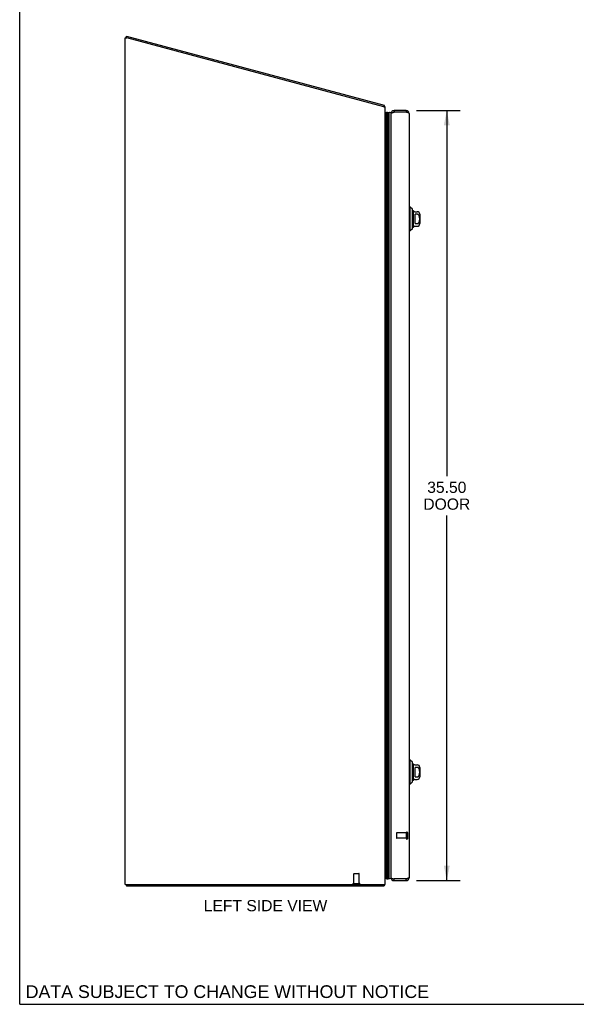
# Model space of a CAD drawing. Header units: inches. Extents: x 0 to 117, y 0 to 76.
# Tile 1 of 6: x 0 to 26, y 0 to 45. Entities that reach past the tile are written whole.
import ezdxf

# ---------------------------------------------------------------- set-up
doc = ezdxf.new("R2010")
doc.units = ezdxf.units.IN
doc.header["$LTSCALE"] = 6.448276
doc.header["$MEASUREMENT"] = 0
doc.linetypes.add('HIDDEN', pattern=[0.2, 0.1, -0.1])
doc.layers.get('0').update_dxf_attribs({"linetype": 'CONTINUOUS'})
for name, color, linetype in [('02___PRT_ALL_AXES', 7, 'CONTINUOUS'), ('DEFAULT_2', 8, 'HIDDEN'), ('DIMENSIONS', 7, 'CONTINUOUS')]:
    doc.layers.add(name, color=color, linetype=linetype)
doc.styles.get("Standard").update_dxf_attribs({"font": 'arial.ttf'})
doc.dimstyles.new('DIMSTYLE_1', dxfattribs={"dimtxt": 0.517241, "dimasz": 0.689655, "dimexe": 0.09, "dimexo": 0.07, "dimgap": 0.0375, "dimtad": 0, "dimtih": 1, "dimtoh": 1, "dimzin": 4, "dimdsep": 46, "dimtxsty": 'Standard', "dimblk": '_FILLED', "dimblk1": '_FILLED', "dimblk2": '_FILLED', "dimcen": 0.09, "dimazin": 1, "dimtfac": 1, "dimtofl": 0, "dimtmove": 0, "dimatfit": 3, "dimldrblk": '_FILLED', "dimfxl": 0, "dimtolj": 1, "dimtzin": 4, "dimarcsym": 0})

# ---------------------------------------------------------------- blocks, each defined once
blk = doc.blocks.new('_FILLED')
at = {"color": 0, "linetype": 'ByBlock'}
blk.add_solid([(0, 0), (-1, 0.2), (-1, -0.2)], dxfattribs=at)
blk = doc.blocks.new('*D11')
at = {"layer": 'DIMENSIONS', "color": 2, "linetype": 'Continuous'}
for p, q in [((18.308, 41.202), (20.324, 41.202)), ((19.703, 41.202), (19.703, 24.35)), ((19.703, 5.702), (19.703, 22.54)), ((18.308, 5.702), (20.324, 5.702))]:
    blk.add_line(p, q, dxfattribs=at)
at = {"layer": 'DIMENSIONS', "color": 2, "linetype": 'Continuous', "xscale": 0.6896551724, "yscale": 0.6896551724, "zscale": 0.6896551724}
for p, rotation in [((19.703, 41.202), 90), ((19.703, 5.702), 270)]:
    blk.add_blockref('_FILLED', p, dxfattribs=dict(at, rotation=rotation))
at = {"layer": 'DIMENSIONS', "color": 2, "linetype": 'Continuous', "insert": (19.703, 24.092), "char_height": 0.5172, "width": 2.16511, "attachment_point": 2, "line_spacing_factor": 0.9}
blk.add_mtext('35.50\\PDOOR', dxfattribs=at)

msp = doc.modelspace()

# ---------------------------------------------------------------- linework, layer by layer
at = {"color": 7, "linetype": 'Continuous'}
for p, q in [((0, 0), (0, 75.862)), ((4.908, 44.557), (4.927, 44.63)), ((4.93, 44.551), (4.908, 44.557)), ((16.797, 41.371), (16.817, 41.444)), ((16.829, 41.411), (16.802, 41.39)), ((16.861, 41.104), (16.89, 41.12)), ((16.89, 5.784), (16.89, 41.12)), ((16.89, 41.12), (16.902, 41.1)), ((16.902, 5.805), (16.902, 41.1)), ((16.91, 5.803), (16.91, 41.102)), ((16.924, 5.796), (16.924, 41.109)), ((16.968, 41.118), (16.968, 5.787)), ((17.043, 5.815), (17.043, 41.089)), ((17.27, 41.202), (17.27, 41.127)), ((17.825, 41.202), (17.825, 41.127)), ((18.019, 36.753), (17.96, 36.753)), ((18.019, 35.651), (18.019, 36.753)), ((18.117, 36.655), (18.019, 36.753)), ((18.117, 35.749), (18.117, 36.655)), ((18.145, 36.586), (18.145, 35.818)), ((18.23, 36.537), (18.342, 36.537)), ((18.243, 35.987), (18.243, 36.418)), ((18.342, 36.418), (18.243, 36.418)), ((18.46, 36.419), (18.46, 35.986)), ((18.23, 35.868), (18.342, 35.868)), ((18.243, 35.987), (18.342, 35.987)), ((18.019, 35.651), (17.96, 35.651)), ((18.117, 35.749), (18.019, 35.651)), ((18.019, 11.253), (17.96, 11.253)), ((18.117, 11.155), (18.019, 11.253)), ((18.019, 10.151), (18.019, 11.253)), ((18.117, 10.249), (18.117, 11.155)), ((18.145, 11.086), (18.145, 10.318)), ((18.23, 11.037), (18.342, 11.037)), ((18.342, 10.918), (18.243, 10.918)), ((18.243, 10.487), (18.243, 10.918)), ((18.46, 10.919), (18.46, 10.486)), ((18.243, 10.487), (18.342, 10.487)), ((18.019, 10.151), (17.96, 10.151)), ((18.117, 10.249), (18.019, 10.151)), ((18.23, 10.368), (18.342, 10.368)), ((4.924, 5.527), (4.924, 5.452)), ((16.798, 5.527), (16.798, 5.452)), ((16.819, 5.495), (16.798, 5.516)), ((16.89, 5.784), (16.861, 5.801)), ((16.902, 5.805), (16.89, 5.784)), ((16.91, 5.803), (16.914, 5.801)), ((16.914, 5.801), (16.917, 5.799)), ((16.917, 5.799), (16.921, 5.797)), ((16.921, 5.797), (16.924, 5.796)), ((17.27, 5.702), (17.27, 5.777)), ((17.825, 5.702), (17.825, 5.777)), ((0, 0), (117.241, 0))]:
    msp.add_line(p, q, dxfattribs=at)
at = {"color": 3, "linetype": 'Continuous'}
for p, q in [((4.861, 5.527), (4.861, 44.55)), ((4.861, 44.55), (4.936, 44.55)), ((4.927, 44.63), (16.817, 41.444)), ((16.801, 41.371), (4.936, 44.55)), ((16.801, 41.371), (16.861, 41.371)), ((16.861, 5.527), (16.861, 41.371)), ((17.135, 5.837), (17.135, 41.067)), ((17.252, 41.122), (17.27, 41.127)), ((17.825, 41.202), (17.27, 41.202)), ((17.825, 41.127), (17.27, 41.127)), ((17.96, 41.067), (17.96, 5.837)), ((4.861, 5.527), (16.861, 5.527)), ((16.798, 5.452), (4.924, 5.452)), ((17.825, 5.777), (17.27, 5.777)), ((17.27, 5.702), (17.825, 5.702)), ((17.842, 5.782), (17.825, 5.777))]:
    msp.add_line(p, q, dxfattribs=at)
for points in [[(16.824, 41.425), (16.824, 41.43), (16.823, 41.431), (16.823, 41.433), (16.822, 41.435), (16.822, 41.437), (16.822, 41.438), (16.821, 41.44), (16.82, 41.441), (16.82, 41.442), (16.819, 41.443), (16.818, 41.443), (16.817, 41.444), (16.817, 41.444)], [(16.829, 41.411), (16.828, 41.413), (16.827, 41.414), (16.827, 41.416), (16.826, 41.417), (16.826, 41.419), (16.825, 41.421), (16.825, 41.423), (16.824, 41.425)], [(17.135, 41.067), (17.135, 41.07), (17.136, 41.072), (17.137, 41.075), (17.139, 41.077), (17.142, 41.08), (17.145, 41.082), (17.149, 41.085), (17.153, 41.087), (17.158, 41.09), (17.163, 41.092), (17.168, 41.095), (17.174, 41.097), (17.181, 41.1), (17.188, 41.102), (17.195, 41.105), (17.202, 41.107), (17.21, 41.11), (17.218, 41.112), (17.226, 41.115), (17.235, 41.117)], [(17.235, 41.117), (17.244, 41.12), (17.252, 41.122)], [(17.86, 41.117), (17.851, 41.12), (17.842, 41.122), (17.825, 41.127)], [(17.96, 41.067), (17.96, 41.07), (17.959, 41.072), (17.957, 41.075), (17.955, 41.077), (17.953, 41.08), (17.95, 41.082), (17.946, 41.085), (17.942, 41.087), (17.937, 41.09), (17.932, 41.092), (17.926, 41.095), (17.92, 41.097), (17.914, 41.1), (17.907, 41.102), (17.9, 41.105), (17.892, 41.107), (17.885, 41.11), (17.877, 41.112), (17.868, 41.115), (17.86, 41.117)], [(16.808, 5.469), (16.808, 5.466), (16.807, 5.465), (16.806, 5.463), (16.806, 5.461), (16.805, 5.459), (16.804, 5.458), (16.804, 5.457), (16.803, 5.456), (16.802, 5.455), (16.802, 5.454), (16.801, 5.453), (16.8, 5.453), (16.8, 5.452), (16.799, 5.452), (16.798, 5.452)], [(16.819, 5.495), (16.818, 5.494), (16.817, 5.493), (16.816, 5.491), (16.815, 5.489), (16.814, 5.487), (16.813, 5.485), (16.812, 5.483), (16.811, 5.48), (16.811, 5.478), (16.81, 5.476), (16.808, 5.469)], [(17.135, 5.837), (17.135, 5.835), (17.136, 5.832), (17.137, 5.83), (17.139, 5.827), (17.142, 5.825), (17.145, 5.822), (17.149, 5.82), (17.153, 5.817), (17.158, 5.815), (17.163, 5.812), (17.168, 5.81), (17.174, 5.807), (17.181, 5.805), (17.188, 5.802), (17.195, 5.8), (17.202, 5.797), (17.21, 5.795), (17.218, 5.792), (17.226, 5.79), (17.235, 5.787)], [(17.235, 5.787), (17.244, 5.785), (17.252, 5.782), (17.27, 5.777)], [(17.86, 5.787), (17.851, 5.785), (17.842, 5.782)], [(17.96, 5.837), (17.96, 5.835), (17.959, 5.832), (17.957, 5.83), (17.955, 5.827), (17.953, 5.825), (17.95, 5.822), (17.946, 5.82), (17.942, 5.817), (17.937, 5.815), (17.932, 5.812), (17.926, 5.81), (17.92, 5.807), (17.914, 5.805), (17.907, 5.802), (17.9, 5.8), (17.892, 5.797), (17.885, 5.795), (17.877, 5.792), (17.868, 5.79), (17.86, 5.787)]]:
    msp.add_lwpolyline(points, dxfattribs=at)
at = {"color": 7, "linetype": 'Continuous'}
for points in [[(16.91, 41.102), (16.914, 41.104), (16.917, 41.105), (16.921, 41.107), (16.924, 41.109)], [(16.968, 41.118), (16.974, 41.117), (16.981, 41.117), (16.987, 41.116), (16.993, 41.114), (17, 41.113), (17.006, 41.11), (17.013, 41.108), (17.019, 41.105), (17.025, 41.101), (17.031, 41.098), (17.037, 41.094), (17.043, 41.089)], [(18.342, 35.987), (18.346, 35.987), (18.35, 35.987), (18.355, 35.988), (18.359, 35.989), (18.363, 35.99), (18.368, 35.991), (18.372, 35.993), (18.376, 35.995), (18.381, 35.997), (18.385, 35.999), (18.389, 36.002), (18.393, 36.005), (18.397, 36.009), (18.401, 36.012), (18.405, 36.017), (18.409, 36.021), (18.413, 36.026), (18.417, 36.031), (18.42, 36.037), (18.424, 36.043), (18.427, 36.05), (18.431, 36.057), (18.434, 36.064), (18.436, 36.072), (18.439, 36.08), (18.441, 36.088), (18.443, 36.096), (18.445, 36.105), (18.447, 36.114), (18.448, 36.123), (18.449, 36.132), (18.45, 36.142), (18.451, 36.152), (18.452, 36.161), (18.452, 36.171), (18.453, 36.182), (18.453, 36.192), (18.453, 36.202), (18.453, 36.212), (18.453, 36.222), (18.452, 36.233), (18.452, 36.243), (18.451, 36.252), (18.45, 36.262), (18.449, 36.272), (18.448, 36.281), (18.447, 36.29), (18.445, 36.299), (18.443, 36.308), (18.441, 36.316), (18.439, 36.324), (18.436, 36.332), (18.434, 36.34), (18.431, 36.347), (18.427, 36.354), (18.424, 36.361), (18.421, 36.367), (18.417, 36.373), (18.413, 36.378), (18.409, 36.383), (18.405, 36.388), (18.401, 36.392), (18.397, 36.396), (18.393, 36.399), (18.389, 36.402), (18.385, 36.405), (18.381, 36.408), (18.376, 36.41), (18.372, 36.412), (18.368, 36.413), (18.363, 36.415), (18.359, 36.416), (18.355, 36.417), (18.35, 36.417), (18.346, 36.418), (18.342, 36.418)], [(18.342, 10.487), (18.346, 10.487), (18.35, 10.487), (18.355, 10.488), (18.359, 10.489), (18.363, 10.49), (18.368, 10.491), (18.372, 10.493), (18.376, 10.495), (18.381, 10.497), (18.385, 10.499), (18.389, 10.502), (18.393, 10.505), (18.397, 10.509), (18.401, 10.512), (18.405, 10.517), (18.409, 10.521), (18.413, 10.526), (18.417, 10.531), (18.42, 10.537), (18.424, 10.543), (18.427, 10.55), (18.431, 10.557), (18.434, 10.564), (18.436, 10.572), (18.439, 10.58), (18.441, 10.588), (18.443, 10.596), (18.445, 10.605), (18.447, 10.614), (18.448, 10.623), (18.449, 10.632), (18.45, 10.642), (18.451, 10.652), (18.452, 10.661), (18.452, 10.671), (18.453, 10.682), (18.453, 10.692), (18.453, 10.702), (18.453, 10.712), (18.453, 10.722), (18.452, 10.733), (18.452, 10.743), (18.451, 10.752), (18.45, 10.762), (18.449, 10.772), (18.448, 10.781), (18.447, 10.79), (18.445, 10.799), (18.443, 10.808), (18.441, 10.816), (18.439, 10.824), (18.436, 10.832), (18.434, 10.84), (18.431, 10.847), (18.427, 10.854), (18.424, 10.861), (18.421, 10.867), (18.417, 10.873), (18.413, 10.878), (18.409, 10.883), (18.405, 10.888), (18.401, 10.892), (18.397, 10.896), (18.393, 10.899), (18.389, 10.902), (18.385, 10.905), (18.381, 10.908), (18.376, 10.91), (18.372, 10.912), (18.368, 10.913), (18.363, 10.915), (18.359, 10.916), (18.355, 10.917), (18.35, 10.917), (18.346, 10.918), (18.342, 10.918)], [(16.968, 5.787), (16.974, 5.787), (16.981, 5.788), (16.987, 5.789), (16.993, 5.79), (17, 5.792), (17.006, 5.794), (17.013, 5.797), (17.019, 5.8), (17.025, 5.803), (17.031, 5.807), (17.037, 5.811), (17.043, 5.815)]]:
    msp.add_lwpolyline(points, dxfattribs=at)
at = {"color": 3, "linetype": 'Continuous'}
for centre, radius, start, end in [((16.716, 41.321), 0.145, 20.0472, 38.6719), ((17.27, 41.067), 0.135, 90, 180), ((17.825, 41.067), 0.135, 0, 90), ((16.716, 5.597), 0.145, 315.3986, 331.1315), ((17.27, 5.837), 0.135, 180, 270), ((17.825, 5.837), 0.135, 270, 360)]:
    msp.add_arc(centre, radius, start, end, dxfattribs=at)
at = {"color": 7, "linetype": 'Continuous'}
for centre, radius, start, end in [((16.914, 41.072), 0.03, 96.412, 113.7978), ((16.956, 41.062), 0.0569, 78.7115, 124.5669), ((17.085, 41.062), 0.05, 4.9109, 147.3282), ((17.27, 41.067), 0.06, 90, 121.7855), ((17.825, 41.067), 0.06, 58.2145, 90), ((18.096, 36.566), 0.0492, 0, 63.8851), ((18.145, 36.566), 0.0197, 30, 90.1146), ((18.23, 36.616), 0.0787, 210, 270), ((18.342, 36.419), 0.118, 0, 90), ((18.23, 35.789), 0.0787, 90, 150), ((18.342, 35.986), 0.118, 270, 360), ((18.096, 35.838), 0.0492, 296.1149, 360), ((18.145, 35.838), 0.0197, 269.8854, 330), ((18.096, 11.066), 0.0492, 0, 63.8851), ((18.145, 11.066), 0.0197, 30, 90.1146), ((18.23, 11.116), 0.0787, 210, 270), ((18.342, 10.919), 0.118, 0, 90), ((18.342, 10.486), 0.118, 270, 360), ((18.096, 10.338), 0.0492, 296.1149, 360), ((18.145, 10.338), 0.0197, 269.8854, 330), ((18.23, 10.289), 0.0787, 90, 150), ((16.914, 5.832), 0.03, 246.2022, 263.588), ((16.956, 5.843), 0.0569, 235.4331, 281.2885), ((17.085, 5.842), 0.05, 212.6718, 355.0891), ((17.27, 5.837), 0.06, 238.2145, 270), ((17.825, 5.837), 0.06, 270, 301.7855)]:
    msp.add_arc(centre, radius, start, end, dxfattribs=at)
for start_param, end_param in [(9.078677, 9.164333), (3.143067, 3.608679)]:
    msp.add_ellipse((16.967, 6.052), major_axis=(0, 0.265), ratio=0.632157, start_param=start_param, end_param=end_param, dxfattribs=at)
at = {"layer": '02___PRT_ALL_AXES', "color": 8, "linetype": 'HIDDEN'}
for p, q in [((17.842, 7.901), (17.395, 7.901)), ((17.842, 7.653), (17.842, 7.901)), ((17.842, 7.653), (17.395, 7.653)), ((15.412, 5.57), (15.412, 6.017)), ((15.66, 5.57), (15.66, 6.017)), ((15.412, 5.57), (15.66, 5.57))]:
    msp.add_line(p, q, dxfattribs=at)
at = {"layer": 'DEFAULT_2', "color": 8, "linetype": 'HIDDEN'}
for p, q in [((17.385, 7.891), (17.385, 7.663)), ((17.842, 7.919), (17.842, 7.635)), ((17.885, 7.919), (17.885, 7.635)), ((15.422, 6.027), (15.65, 6.027)), ((15.394, 5.57), (15.678, 5.57))]:
    msp.add_line(p, q, dxfattribs=at)
for centre, radius, start, end in [((17.395, 7.891), 0.01, 90, 180), ((17.863, 7.919), 0.0215, 0, 180), ((17.395, 7.663), 0.01, 180, 270), ((17.863, 7.635), 0.0215, 180, 360), ((15.422, 6.017), 0.01, 90, 180), ((15.65, 6.017), 0.01, 0, 90), ((15.394, 5.549), 0.0215, 90, 270), ((15.678, 5.549), 0.0215, 270, 90)]:
    msp.add_arc(centre, radius, start, end, dxfattribs=at)

# ---------------------------------------------------------------- texts
at = {"layer": 'DIMENSIONS', "color": 2, "linetype": 'Continuous', "attachment_point": 2, "line_spacing_factor": 0.9}
for s, insert, char_height, width in [('LEFT SIDE VIEW', (11.34, 4.807), 0.51724, 5.68773), ('DATA SUBJECT TO CHANGE WITHOUT NOTICE', (9.581, 0.877), 0.58621, 18.57121)]:
    msp.add_mtext(s, dxfattribs=dict(at, insert=insert, char_height=char_height, width=width))

# ---------------------------------------------------------------- dimensions: what is measured, and where the dimension line sits
at = {"layer": 'DIMENSIONS', "color": 2, "linetype": 'Continuous'}
dim = msp.add_linear_dim(base=(19.703, 5.702), p1=(18.238, 41.202), p2=(18.238, 5.702), angle=270, text='<>\\PDOOR', dimstyle='DIMSTYLE_1', dxfattribs=at)
dim.commit()
dim.dimension.update_dxf_attribs({"geometry": '*D11', "text_midpoint": (19.703, 23.445), "dimtype": 160})

doc.saveas('drawing.dxf')
